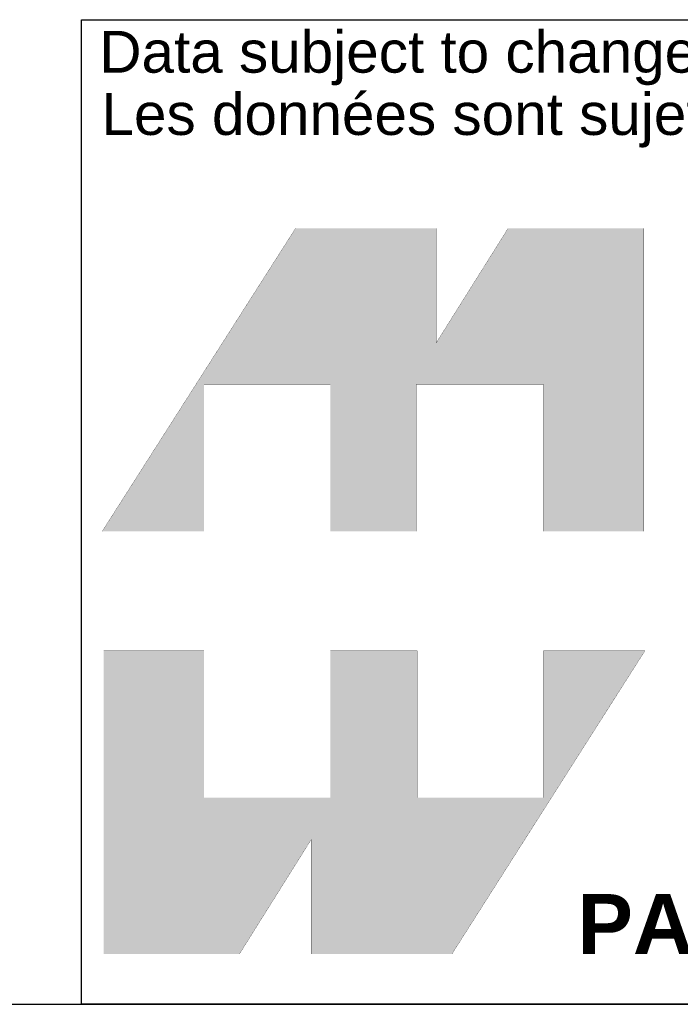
# Model space of a CAD drawing. Header units: inches. Extents: x 0 to 81.2, y 0 to 59.8.
# Tile 4 of 14: x 62.4 to 67.7, y 0 to 8. Entities that reach past the tile are written whole.
import ezdxf

# ---------------------------------------------------------------- set-up
doc = ezdxf.new("R2010")
doc.units = ezdxf.units.IN
doc.header["$MEASUREMENT"] = 0
doc.layers.add('Default', color=7, linetype='Continuous')

# ---------------------------------------------------------------- blocks, each defined once
blk = doc.blocks.new('Block1')
at = {"layer": 'Default', "linetype": 'Continuous'}
for points in [[(-0.0026, 0.7074), (0.1678, 0.7074), (0.1678, 0.9533), (0.3791, 0.9533), (0.3791, 0.7074), (0.5228, 0.7074), (0.5228, 0.9533), (0.7357, 0.9533), (0.7357, 0.7074), (0.9035, 0.7074), (0.9035, 1.2145), (0.6765, 1.2145), (0.5564, 1.0231), (0.5564, 1.2145), (0.3209, 1.2145)], [(0.9056, 0.5076), (0.7357, 0.5076), (0.7357, 0.2617), (0.5244, 0.2617), (0.5244, 0.5076), (0.3791, 0.5076), (0.3791, 0.2617), (0.1678, 0.2617), (0.1678, 0.5076), (0, 0.5076), (0, 0), (0.2271, 0), (0.3471, 0.1914), (0.3471, 0), (0.5826, 0)]]:
    blk.add_hatch(color=7, dxfattribs=at).paths.add_polyline_path(points)
at = {"layer": 'Default', "color": 7, "linetype": 'Continuous', "const_width": 0.00035}
for points in [[(-0.0026, 0.7074), (0.3209, 1.2145), (0.5564, 1.2145), (0.5564, 1.0231), (0.6765, 1.2145), (0.9035, 1.2145), (0.9035, 0.7074), (0.7357, 0.7074), (0.7357, 0.9533), (0.5228, 0.9533), (0.5228, 0.7074), (0.3791, 0.7074), (0.3791, 0.9533), (0.1678, 0.9533), (0.1678, 0.7074), (-0.0026, 0.7074)], [(0.9056, 0.5076), (0.5826, 0), (0.3471, 0), (0.3471, 0.1914), (0.2271, 0), (0, 0), (0, 0.5076), (0.1678, 0.5076), (0.1678, 0.2617), (0.3791, 0.2617), (0.3791, 0.5076), (0.5244, 0.5076), (0.5244, 0.2617), (0.7357, 0.2617), (0.7357, 0.5076), (0.9056, 0.5076)]]:
    blk.add_lwpolyline(points, close=True, dxfattribs=at)
blk = doc.blocks.new('Block13')
at = {"layer": 'Default', "color": 7, "linetype": 'Continuous'}
for p, q in [((0, 0), (0, 1.6479)), ((0, 1.6479), (3.5155, 1.6479)), ((3.5155, 0), (0, 0))]:
    blk.add_line(p, q, dxfattribs=at)
at = {"layer": 'Default', "color": 7}
blk.add_blockref('Block1', (0.0371, 0.0841), dxfattribs=at)
at = {"layer": 'Default', "attachment_point": 1}
for s, insert, char_height, width in [('{\\fArial|b0||i0||c0|p34;\\C7;\\H7.e-002;\\W1.;\\T1.;Data subject to change without notice. Isometric drawing not to scale.}', (0.0298, 1.6292), 0.07, 3.486391), ('{\\fArial|b0||i0||c0|p34;\\C7;\\H7.e-002;\\W1.;\\T1.;Les données sont sujettes à changement sans préavis.}', (0.0334, 1.525), 0.07, 3.235631), ('{\\fArial|b1||i0||c0|p34;\\C7;\\H0.1;\\W1.;PART NO. \\P}', (0.8294, 0.1844), 0.1, 0.655523)]:
    blk.add_mtext(s, dxfattribs=dict(at, insert=insert, char_height=char_height, width=width))
blk = doc.blocks.new('Block11')
at = {"layer": 'Default', "color": 7}
blk.add_blockref('Block13', (0, 0), dxfattribs=at)
blk = doc.blocks.new('Block10')
at = {"layer": 'Default', "color": 7}
blk.add_blockref('Block11', (0, 0), dxfattribs=at)
blk = doc.blocks.new('Block2')
at = {"layer": 'Default', "color": 7, "linetype": 'Continuous'}
blk.add_line((-52.744, 0), (-0.012, 0), dxfattribs=at)
at = {"layer": 'Default', "color": 7, "xscale": 15, "yscale": 15, "zscale": 15}
blk.add_blockref('Block10', (-52.744, 0), dxfattribs=at)
blk = doc.blocks.new('Block222')
at = {"layer": 'Default', "color": 7}
blk.add_blockref('Block2', (106.578, -49.503), dxfattribs=at)

msp = doc.modelspace()

# ---------------------------------------------------------------- linework, layer by layer
at = {"layer": 'Default', "color": 7, "linetype": 'Continuous'}
msp.add_line((0, 0), (79.9999, 0), dxfattribs=at)

# ---------------------------------------------------------------- block references
at = {"layer": 'Default', "color": 7, "xscale": 0.325, "yscale": 0.325, "zscale": 0.325}
msp.add_blockref('Block222', (45.3678, 16.0888), dxfattribs=at)

doc.saveas('drawing.dxf')
